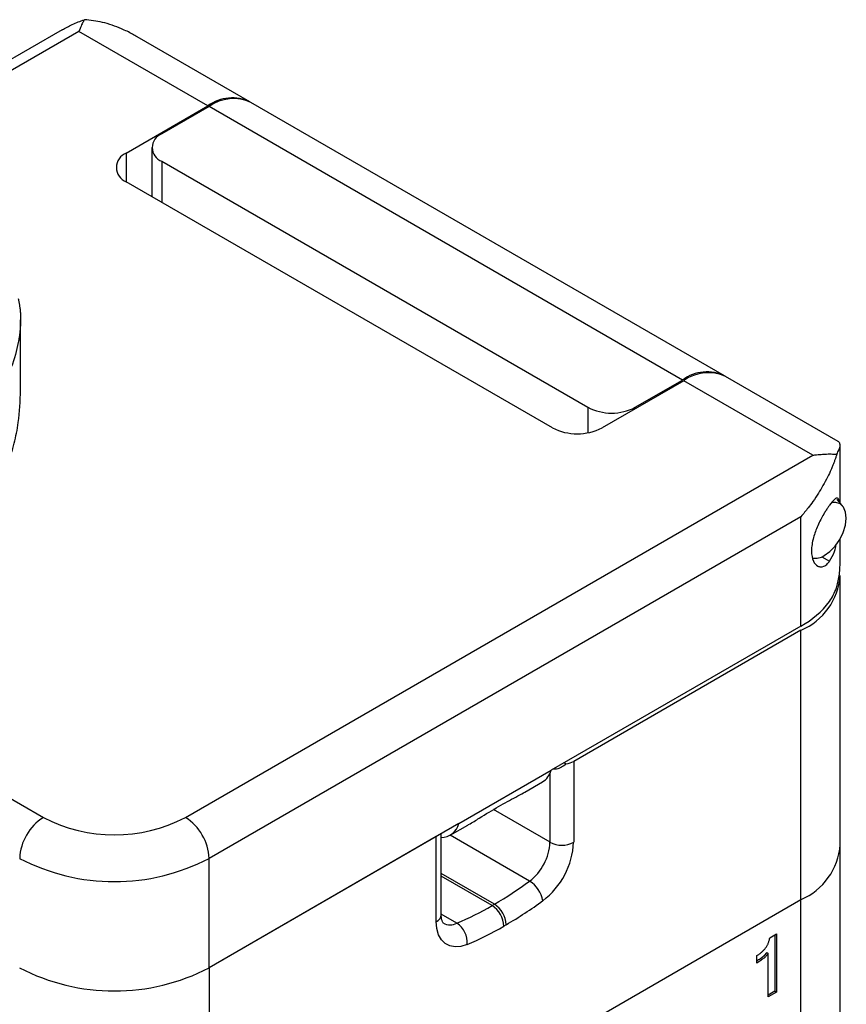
# Model space of a CAD drawing. Header units: inches. Extents: x 0.46 to 8.15, y 1.66 to 8.79.
# Tile 14 of 14: x 6.81 to 7.79, y 7.64 to 8.79. Entities that reach past the tile are written whole.
import ezdxf

# ---------------------------------------------------------------- set-up
doc = ezdxf.new("R2010")
doc.units = ezdxf.units.IN
doc.header["$MEASUREMENT"] = 0

msp = doc.modelspace()

# ---------------------------------------------------------------- linework, layer by layer
at = {"color": 7, "linetype": 'Continuous', "lineweight": 25}
for p, q in [((6.8641, 8.7819), (6.3861, 8.506)), ((6.8838, 8.78), (6.4336, 8.5201)), ((7.0355, 8.6924), (6.8838, 8.78)), ((7.0847, 8.6972), (6.9523, 8.7737)), ((7.6429, 8.375), (7.0861, 8.6964)), ((6.9395, 8.6369), (7.0355, 8.6924)), ((7.0369, 8.6916), (6.9812, 8.6594)), ((7.5937, 8.3701), (7.0369, 8.6916)), ((6.9395, 8.6369), (6.9395, 8.6032)), ((6.9697, 8.6433), (6.9697, 8.5857)), ((6.9812, 8.6273), (7.4823, 8.338)), ((6.9812, 8.6273), (6.9812, 8.5791)), ((7.4406, 8.3139), (6.9395, 8.6032)), ((6.8152, 8.3584), (6.8152, 8.441)), ((7.5951, 8.3693), (7.499, 8.3139)), ((7.538, 8.338), (7.5937, 8.3701)), ((7.7468, 8.2818), (7.5951, 8.3693)), ((7.7767, 8.2978), (7.6443, 8.3742)), ((7.4823, 8.338), (7.4823, 8.308)), ((7.538, 8.338), (7.538, 8.3364)), ((7.779, 8.2252), (7.779, 8.2934)), ((7.0091, 7.8559), (7.7468, 8.2818)), ((7.7818, 8.222), (7.775, 8.2297)), ((7.7329, 8.2094), (7.0369, 7.8077)), ((7.7329, 8.0808), (7.7329, 8.2094)), ((7.779, 8.1574), (7.779, 8.1834)), ((7.7575, 8.1623), (7.7665, 8.1571)), ((7.779, 7.8236), (7.779, 8.1403)), ((7.7329, 8.0808), (7.4392, 7.9113)), ((7.7329, 8.076), (7.4656, 7.9217)), ((7.7329, 7.7594), (7.7329, 8.076)), ((6.5622, 8.0174), (6.842, 7.8559)), ((7.4545, 7.9201), (7.4568, 7.9188)), ((7.4656, 7.9217), (7.4656, 7.8266)), ((7.3306, 7.8486), (7.4392, 7.9113)), ((7.4378, 7.8266), (7.4378, 7.9077)), ((7.4083, 7.8857), (7.4289, 7.8976)), ((7.4378, 7.8266), (7.3713, 7.865)), ((7.3773, 7.8686), (7.3801, 7.8702)), ((7.3306, 7.8486), (7.0369, 7.6791)), ((7.3099, 7.7415), (7.3099, 7.8367)), ((7.3203, 7.8349), (7.341, 7.8469)), ((7.3041, 7.8333), (7.0369, 7.6791)), ((7.3041, 7.7334), (7.3041, 7.8333)), ((7.4137, 7.7809), (7.3202, 7.8349)), ((7.779, 7.4514), (7.779, 7.8236)), ((7.0369, 7.6791), (7.0369, 7.8077)), ((7.3724, 7.7538), (7.3099, 7.7898)), ((7.3696, 7.7522), (7.3099, 7.7866)), ((7.0369, 7.3576), (7.7329, 7.7594)), ((7.7329, 7.5308), (7.7329, 7.7594)), ((7.3696, 7.7522), (7.3724, 7.7538)), ((7.3282, 7.7315), (7.3099, 7.7421)), ((7.3863, 7.7297), (7.3835, 7.7281)), ((7.6961, 7.7143), (7.7041, 7.7189)), ((7.7023, 7.7179), (7.7023, 7.6515)), ((7.7041, 7.7189), (7.7041, 7.6505)), ((7.6808, 7.6847), (7.6808, 7.6934)), ((7.6926, 7.697), (7.6943, 7.696)), ((7.6943, 7.6449), (7.6943, 7.696)), ((7.0369, 7.6791), (7.0369, 7.3576)), ((7.7023, 7.6515), (7.6943, 7.6469)), ((7.7023, 7.6515), (7.7041, 7.6505)), ((7.7041, 7.6505), (7.6943, 7.6449))]:
    msp.add_line(p, q, dxfattribs=at)
at = {"color": 7, "linetype": 'Continuous', "lineweight": 25, "flags": 128}
for points in [[(7.7603, 8.1637), (7.7669, 8.1684), (7.7731, 8.1748), (7.7784, 8.1824), (7.7826, 8.1908), (7.7852, 8.1994), (7.7862, 8.2076), (7.7854, 8.2148), (7.783, 8.2205), (7.779, 8.2244), (7.7738, 8.2262), (7.769, 8.226)], [(7.3403, 7.7065), (7.333, 7.7042), (7.3261, 7.7036), (7.3199, 7.7048), (7.3144, 7.7076), (7.3101, 7.7121), (7.3068, 7.718), (7.3048, 7.7252), (7.3041, 7.7334)]]:
    msp.add_lwpolyline(points, dxfattribs=at)
at = {"color": 7, "linetype": 'Continuous', "lineweight": 25}
for centre, radius, start, end in [((7.0641, 8.6538), 0.048, 63.6637, 126.557), ((7.0657, 8.6518), 0.0491, 65.3927, 125.9177), ((6.9873, 8.6433), 0.0172, 110.7834, 249.2166), ((6.9459, 8.62), 0.018, 110.7834, 249.2166), ((7.6223, 8.3316), 0.048, 63.6637, 126.557), ((7.6238, 8.3296), 0.0491, 65.3927, 125.9177), ((7.5102, 8.3917), 0.0605, 242.6097, 297.3903), ((7.4698, 8.3703), 0.0635, 242.6097, 297.3903), ((7.7496, 8.18), 0.0195, 260.7329, 303.315), ((7.7029, 8.1462), 0.0764, 293.1381, 355.5417), ((7.6805, 8.176), 0.1086, 298.8128, 322.3312), ((7.4532, 7.9442), 0.0256, 277.9773, 298.8888), ((7.4169, 7.9173), 0.0231, 301.2004, 344.8026), ((6.8746, 7.8049), 0.0605, 122.6055, 177.3945), ((6.9255, 8.0162), 0.1808, 242.4914, 297.5086), ((6.9765, 7.8049), 0.0605, 2.6055, 57.3945), ((7.3094, 7.854), 0.0218, 271.229, 345.7482), ((7.3764, 7.8297), 0.0614, 307.3543, 357.13), ((7.3736, 7.8312), 0.0921, 307.3543, 357.13), ((7.4517, 7.8535), 0.0303, 242.6097, 297.3903), ((7.7029, 7.8296), 0.0764, 293.1381, 355.5417), ((6.9255, 8.0218), 0.2414, 242.5243, 297.4757), ((7.1467, 8.1431), 0.45, 300.0998, 306.3973), ((7.3955, 7.7514), 0.0346, 10.9309, 58.3255), ((7.1504, 8.1367), 0.4704, 300.0998, 306.3973), ((7.1852, 8.07), 0.3675, 292.914, 300.1228), ((7.3533, 7.7267), 0.0303, 2.6055, 57.3945), ((7.3561, 7.7283), 0.0303, 2.6055, 57.3945), ((7.3001, 7.7424), 0.0099, 294.3747, 354.3052), ((7.3202, 7.7472), 0.0176, 243.493, 297.198), ((7.3132, 7.7089), 0.0272, 354.9613, 56.387), ((7.1907, 8.0603), 0.3842, 292.914, 300.1228), ((6.9255, 7.8932), 0.2414, 242.5243, 297.4757)]:
    msp.add_arc(centre, radius, start, end, dxfattribs=at)
for points, knots in [([(6.8642, 8.7818), (6.868, 8.784), (6.8764, 8.7887), (6.8854, 8.792), (6.8903, 8.7937)], [0, 0, 0, 0, 0.4628079, 1, 1, 1, 1]), ([(6.8903, 8.7937), (6.89, 8.7931), (6.8892, 8.7919), (6.8881, 8.7899), (6.8869, 8.7874), (6.8855, 8.7842), (6.8844, 8.7815), (6.8838, 8.78)], [0, 0, 0, 0, 0.153378, 0.320051, 0.500027, 0.708049, 1, 1, 1, 1]), ([(6.9523, 8.7735), (6.9504, 8.7746), (6.9445, 8.7782), (6.9311, 8.7844), (6.9123, 8.7913), (6.8974, 8.7929), (6.8903, 8.7937)], [0, 0, 0, 0, 0.095563, 0.309425, 0.67054, 1, 1, 1, 1]), ([(6.8124, 8.4658), (6.8127, 8.4644), (6.8133, 8.4618), (6.814, 8.4577), (6.8146, 8.4534), (6.815, 8.449), (6.8152, 8.4444), (6.8152, 8.4397), (6.8151, 8.4349), (6.8147, 8.43), (6.8142, 8.4249), (6.8135, 8.4197), (6.8112, 8.4068), (6.8051, 8.3851), (6.7911, 8.3534), (6.7714, 8.3205), (6.752, 8.2942), (6.7364, 8.2751), (6.7264, 8.2634), (6.716, 8.2517), (6.7052, 8.2401), (6.6941, 8.2285), (6.6864, 8.2208), (6.6826, 8.217)], [0, 0, 0, 0, 0.022031, 0.0441979, 0.0665034, 0.0889506, 0.1115422, 0.1342811, 0.1571701, 0.1802118, 0.2034088, 0.2267637, 0.2502791, 0.3736106, 0.5001572, 0.6268413, 0.7503039, 0.7931878, 0.8355427, 0.8773847, 0.91873, 0.9595959, 1, 1, 1, 1]), ([(6.6826, 8.152), (6.6902, 8.1555), (6.7057, 8.1626), (6.7269, 8.1762), (6.7493, 8.1944), (6.7715, 8.2185), (6.7889, 8.2458), (6.8006, 8.2719), (6.808, 8.2954), (6.8139, 8.3237), (6.8147, 8.3454), (6.8151, 8.3584)], [0, 0, 0, 0, 0.093314, 0.188838, 0.286726, 0.42805, 0.573057, 0.670288, 0.765827, 0.859775, 1, 1, 1, 1]), ([(7.775, 8.283), (7.7759, 8.2847), (7.7779, 8.2883), (7.7791, 8.2923), (7.779, 8.295), (7.7781, 8.2968), (7.7771, 8.2974), (7.7767, 8.2977)], [0, 0, 0, 0, 0.216484, 0.446591, 0.691204, 0.850159, 1, 1, 1, 1]), ([(7.775, 8.283), (7.7747, 8.2819), (7.774, 8.2797), (7.7728, 8.2762), (7.7715, 8.2726), (7.7699, 8.2688), (7.7676, 8.2632), (7.764, 8.2556), (7.7591, 8.2463), (7.7533, 8.2368), (7.7475, 8.228), (7.7407, 8.2187), (7.7357, 8.2129), (7.7329, 8.2094)], [0, 0, 0, 0, 0.046753, 0.095127, 0.145154, 0.196862, 0.250278, 0.369898, 0.500911, 0.617765, 0.750128, 0.854015, 1, 1, 1, 1]), ([(7.7468, 8.2818), (7.7483, 8.2819), (7.751, 8.2823), (7.7549, 8.2826), (7.7581, 8.2828), (7.7626, 8.2831), (7.7682, 8.2832), (7.7728, 8.283), (7.775, 8.283)], [0, 0, 0, 0, 0.156468, 0.29196, 0.406476, 0.500015, 0.764954, 1, 1, 1, 1]), ([(7.7777, 8.2267), (7.7777, 8.2268), (7.7774, 8.23), (7.7764, 8.2314), (7.7745, 8.2313), (7.7732, 8.2305), (7.771, 8.2286), (7.7686, 8.2256), (7.7665, 8.223)], [0, 0, 0, 0, 0.010688, 0.340298, 0.505984, 0.613632, 0.671333, 1, 1, 1, 1]), ([(7.7665, 8.223), (7.7661, 8.2225), (7.7654, 8.2215), (7.7643, 8.2198), (7.7631, 8.2181), (7.762, 8.2163), (7.7608, 8.2144), (7.7588, 8.2111), (7.756, 8.206), (7.7516, 8.1968), (7.7468, 8.184), (7.7445, 8.1688), (7.7468, 8.1568), (7.7515, 8.1514), (7.756, 8.1502), (7.7592, 8.1508), (7.762, 8.1524), (7.7643, 8.1543), (7.7658, 8.1561), (7.7665, 8.1571)], [0, 0, 0, 0, 0.0215118, 0.0427506, 0.0637241, 0.0844405, 0.104908, 0.1251355, 0.1868927, 0.2504293, 0.3656792, 0.499738, 0.6337745, 0.7490374, 0.8126844, 0.8745457, 0.9153406, 0.9571365, 1, 1, 1, 1]), ([(7.7665, 8.1571), (7.7686, 8.1606), (7.771, 8.1647), (7.7733, 8.1719), (7.7739, 8.175), (7.7744, 8.1771)], [0, 0, 0, 0, 0.632987, 0.744437, 1, 1, 1, 1]), ([(7.7665, 8.1096), (7.7695, 8.1147), (7.7735, 8.1215), (7.7765, 8.1324), (7.7778, 8.1398), (7.7788, 8.1481), (7.7789, 8.1542), (7.779, 8.1574)], [0, 0, 0, 0, 0.391327, 0.530337, 0.674316, 0.823701, 1, 1, 1, 1]), ([(7.4568, 7.9188), (7.455, 7.9173), (7.4514, 7.9146), (7.4459, 7.9124), (7.4426, 7.9125), (7.4413, 7.9125)], [0, 0, 0, 0, 0.384241, 0.744506, 1, 1, 1, 1]), ([(7.3801, 7.8702), (7.3868, 7.8741), (7.3972, 7.8799), (7.4064, 7.8844), (7.4082, 7.8857), (7.4082, 7.8857)], [0, 0, 0, 0, 0.6458799, 0.9896605, 1, 1, 1, 1]), ([(7.341, 7.8469), (7.3414, 7.8471), (7.3462, 7.8497), (7.3587, 7.8577), (7.3699, 7.8643), (7.3773, 7.8686)], [0, 0, 0, 0, 0.0254174, 0.3501391, 1, 1, 1, 1]), ([(7.3123, 7.7315), (7.3123, 7.7315), (7.3122, 7.7315), (7.3122, 7.7314), (7.3113, 7.7329), (7.3103, 7.7359), (7.3099, 7.7392), (7.3099, 7.7412), (7.3099, 7.7415)], [0, 0, 0, 0, 0.022054, 0.308479, 0.537214, 0.754371, 0.970605, 1, 1, 1, 1]), ([(7.6808, 7.6934), (7.6814, 7.6937), (7.6824, 7.6943), (7.684, 7.6953), (7.6854, 7.6964), (7.6868, 7.6975), (7.688, 7.6987), (7.6892, 7.6999), (7.6903, 7.7011), (7.6913, 7.7024), (7.6922, 7.7038), (7.6931, 7.7052), (7.6938, 7.7066), (7.6945, 7.708), (7.695, 7.7096), (7.6955, 7.7111), (7.6959, 7.7127), (7.696, 7.7138), (7.6961, 7.7143)], [0, 0, 0, 0, 0.079656, 0.154915, 0.226124, 0.293979, 0.358503, 0.420319, 0.479752, 0.536832, 0.593202, 0.648313, 0.703984, 0.759595, 0.816744, 0.875262, 0.936499, 1, 1, 1, 1]), ([(7.6926, 7.697), (7.6914, 7.6955), (7.6892, 7.6926), (7.6851, 7.6895), (7.6823, 7.6878), (7.6808, 7.6869)], [0, 0, 0, 0, 0.318456, 0.639403, 1, 1, 1, 1]), ([(7.6943, 7.696), (7.694, 7.6955), (7.6934, 7.6946), (7.6923, 7.6933), (7.691, 7.6919), (7.6894, 7.6905), (7.6876, 7.6891), (7.6855, 7.6876), (7.6833, 7.6861), (7.6817, 7.6852), (7.6808, 7.6847)], [0, 0, 0, 0, 0.078439, 0.168017, 0.268678, 0.383856, 0.513938, 0.660151, 0.821498, 1, 1, 1, 1])]:
    msp.add_open_spline(points, degree=3, knots=knots, dxfattribs=at)

doc.saveas('drawing.dxf')
